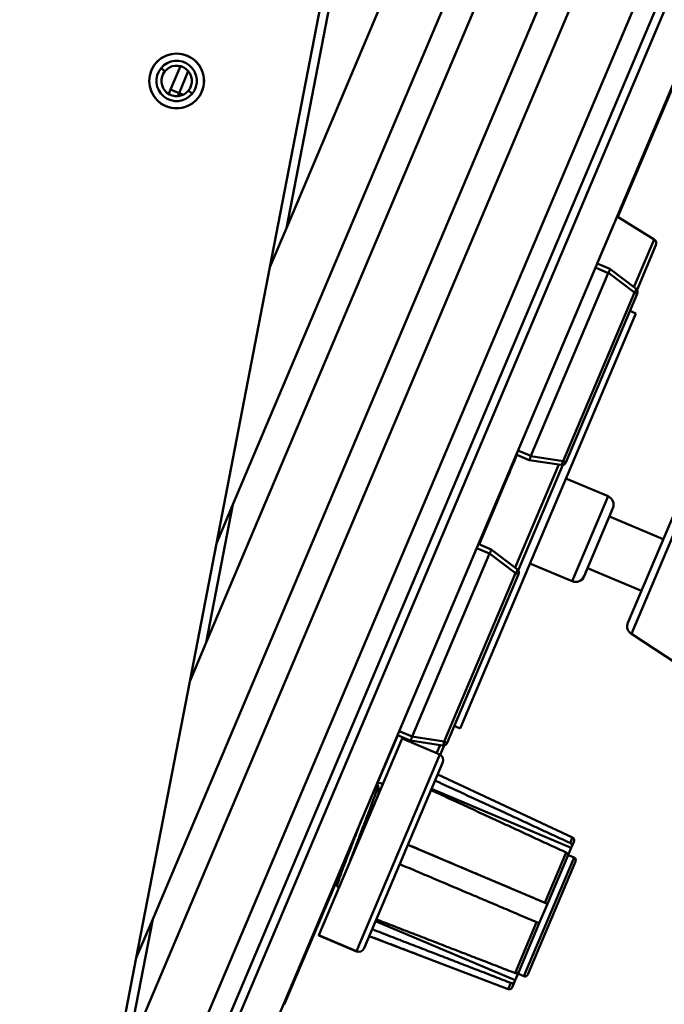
# Model space of a CAD drawing. Header units: inches. Extents: x 2.9 to 75, y -2.3 to 43.7.
# Tile 15 of 155: x 17.8 to 20, y 16.7 to 20.1. Entities that reach past the tile are written whole.
import ezdxf

# ---------------------------------------------------------------- set-up
doc = ezdxf.new("R2010")
doc.units = ezdxf.units.IN
doc.header["$MEASUREMENT"] = 0
for name, color, linetype, lineweight in [('Dimensions(ROSSANSI)', 7, 'Continuous', 25), ('Visible Edges(ROSSANSI)', 7, 'Continuous', 50), ('Visible Tangent Edges(ROSSANSI)', 7, 'Continuous', 50)]:
    doc.layers.add(name, color=color, linetype=linetype, lineweight=lineweight)
doc.styles.add('DEFAULT-ROSSANSI', font='arial.ttf')
doc.dimstyles.new('DEFAULT-ROSSANSI', dxfattribs={"dimtxt": 1, "dimasz": 0.098425, "dimexe": 0.125, "dimexo": 0.0625, "dimgap": 0.031496, "dimtad": 0, "dimtih": 1, "dimtoh": 1, "dimrnd": 1e-08, "dimzin": 0, "dimdsep": 46, "dimtxsty": 'DEFAULT-ROSSANSI', "dimcen": 0.09, "dimdle": 0.393701, "dimclrd": 7, "dimclre": 7, "dimclrt": 179, "dimadec": 0, "dimazin": 0, "dimtfac": 1, "dimtofl": 0, "dimtmove": 0, "dimatfit": 3, "dimfxl": 1, "dimtolj": 1, "dimtzin": 0, "dimlwd": 25, "dimlwe": 25, "dimarcsym": 0})

# ---------------------------------------------------------------- blocks, each defined once
blk = doc.blocks.new('*D6')
at = {"layer": 'Defpoints', "color": 0}
for p in [(20.4241, 20.8044), (17.2597, 10.0939), (23.203, 7.5773)]:
    blk.add_point(p, dxfattribs=at)
at = {"layer": 'Dimensions(ROSSANSI)', "color": 7, "lineweight": 25}
for p, q in [((20.4816, 20.78), (27.6449, 17.7468)), ((27.4914, 17.7049), (24.4043, 10.4143)), ((17.3172, 10.0695), (23.3181, 7.5285)), ((23.2413, 7.6679), (23.8348, 9.0695))]:
    blk.add_line(p, q, dxfattribs=at)
at = {"layer": 'Dimensions(ROSSANSI)', "color": 7}
for points in [[(27.4763, 17.7113), (27.5066, 17.6985), (27.5298, 17.7955)], [(23.2262, 7.6743), (23.2564, 7.6615), (23.203, 7.5773)]]:
    blk.add_solid(points, dxfattribs=at)
at = {"layer": 'Dimensions(ROSSANSI)', "color": 179, "lineweight": 25, "insert": (20.1629, 10.3828), "char_height": 1, "attachment_point": 1, "style": 'DEFAULT-ROSSANSI'}
blk.add_mtext('\\A1;11.10 [281.9]', dxfattribs=at)
blk = doc.blocks.new('*D10')
at = {"layer": 'Defpoints', "color": 0}
for p in [(19.8209, 25.724), (20.3454, 20.6186), (14.9174, 20.4942), (14.9174, 7.7999)]:
    blk.add_point(p, dxfattribs=at)
at = {"layer": 'Dimensions(ROSSANSI)', "color": 7, "lineweight": 25}
for p, q in [((14.9174, 20.5567), (14.9174, 26.5076)), ((20.3698, 20.6762), (22.212, 25.0268))]:
    blk.add_line(p, q, dxfattribs=at)
for start, end in [(81.72058, 89.69653), (67.35347, 75.29278)]:
    blk.add_arc((14.9174, 7.7999), 18.5827, start, end, dxfattribs=at)
at = {"layer": 'Dimensions(ROSSANSI)', "color": 7}
for points in [[(15.0158, 26.3659), (15.0159, 26.3987), (14.9174, 26.3826)], [(22.0789, 24.965), (22.0662, 24.9347), (22.1633, 24.9117)]]:
    blk.add_solid(points, dxfattribs=at)
at = {"layer": 'Dimensions(ROSSANSI)', "color": 179, "lineweight": 25, "insert": (17.6248, 26.5221), "char_height": 1, "attachment_point": 1, "style": 'DEFAULT-ROSSANSI'}
blk.add_mtext('\\A1;23°', dxfattribs=at)
blk = doc.blocks.new('*D12')
at = {"layer": 'Defpoints', "color": 0}
for p in [(18.9095, 20.6244), (7.7622, 12.3368), (16.9617, 10.557)]:
    blk.add_point(p, dxfattribs=at)
at = {"layer": 'Dimensions(ROSSANSI)', "color": 7, "lineweight": 25}
for p, q in [((18.8482, 20.6362), (9.5873, 22.428)), ((9.6913, 22.3076), (8.8662, 18.0429)), ((7.7809, 12.4335), (8.6061, 16.6982)), ((16.9004, 10.5688), (7.6395, 12.3606))]:
    blk.add_line(p, q, dxfattribs=at)
at = {"layer": 'Dimensions(ROSSANSI)', "color": 7}
for points in [[(9.6752, 22.3107), (9.7074, 22.3045), (9.71, 22.4042)], [(7.7648, 12.4366), (7.797, 12.4304), (7.7622, 12.3368)]]:
    blk.add_solid(points, dxfattribs=at)
at = {"layer": 'Dimensions(ROSSANSI)', "color": 179, "lineweight": 25, "insert": (4.7795, 18.0114), "char_height": 1, "attachment_point": 1, "style": 'DEFAULT-ROSSANSI'}
blk.add_mtext('\\A1;10.25 [260.5]', dxfattribs=at)

msp = doc.modelspace()

# ---------------------------------------------------------------- linework, layer by layer
at = {"layer": 'Visible Edges(ROSSANSI)'}
for p, q in [((18.6359, 19.2102), (19.016, 21.1748)), ((19.0455, 21.1691), (18.6922, 19.343)), ((19.4015, 21.0183), (18.6922, 19.343)), ((18.5094, 18.3986), (19.5857, 20.9403)), ((19.6778, 20.9013), (18.4181, 17.9264)), ((18.2354, 16.982), (19.862, 20.8233)), ((19.9541, 20.7843), (18.144, 16.5097)), ((18.2504, 16.2481), (20.1382, 20.7063)), ((18.4165, 16.4608), (20.2027, 20.6791)), ((20.2303, 20.6674), (18.4397, 16.4388)), ((20.3454, 20.6186), (18.5549, 16.3901)), ((20.0847, 19.9951), (19.8248, 19.3814)), ((20.0597, 19.9414), (19.755, 19.2218)), ((18.3303, 19.8965), (18.2967, 19.817)), ((18.2901, 19.8015), (18.2967, 19.817)), ((19.9493, 19.3041), (19.8231, 19.3825)), ((18.6922, 19.343), (18.6359, 19.2102)), ((19.8908, 19.1321), (19.9554, 19.2847)), ((19.7983, 19.2035), (19.7541, 19.2222)), ((18.6359, 19.2102), (18.4532, 18.2657)), ((19.7925, 19.1897), (19.5277, 18.5644)), ((19.7983, 19.2035), (19.7983, 19.2035)), ((19.8869, 19.1365), (19.7983, 19.2035)), ((19.6477, 18.5426), (19.8916, 19.1187)), ((19.8865, 19.0515), (19.286, 17.6334)), ((19.8865, 19.0515), (19.8667, 19.0599)), ((19.4786, 18.5689), (19.3491, 18.2632)), ((19.5219, 18.5506), (19.4776, 18.5693)), ((19.5219, 18.5506), (19.5219, 18.5506)), ((19.5219, 18.5506), (19.6316, 18.5336)), ((19.4849, 18.1735), (19.6375, 18.5339)), ((19.4103, 18.4025), (19.4415, 18.4762)), ((19.4396, 18.477), (19.4415, 18.4762)), ((19.7916, 18.4266), (19.6477, 18.4875)), ((18.5094, 18.3986), (18.4181, 17.9264)), ((18.4532, 18.2657), (18.5094, 18.3986)), ((19.4103, 18.4025), (19.351, 18.2624)), ((19.7097, 18.1531), (19.8082, 18.3856)), ((20.0265, 18.3883), (19.8597, 17.9944)), ((19.9805, 18.2798), (19.7964, 18.3577)), ((18.3618, 17.7935), (18.4532, 18.2657)), ((19.3924, 18.2449), (19.3482, 18.2636)), ((19.3924, 18.2449), (19.3924, 18.2449)), ((19.481, 18.1779), (19.3924, 18.2449)), ((19.3865, 18.2311), (19.1218, 17.6058)), ((19.6688, 18.1365), (19.5249, 18.1974)), ((19.9057, 18.103), (19.7215, 18.1809)), ((19.2418, 17.584), (19.4857, 18.1601)), ((19.8714, 17.9561), (20.0871, 17.8151)), ((18.4181, 17.9264), (18.3618, 17.7935)), ((18.3618, 17.7935), (18.1791, 16.8491)), ((19.286, 17.6334), (19.2662, 17.6418)), ((19.0727, 17.6103), (19.001, 17.4411)), ((19.1159, 17.592), (19.0717, 17.6107)), ((19.0875, 17.5984), (18.8028, 16.9262)), ((19.0875, 17.5984), (19.2164, 17.5438)), ((19.116, 17.592), (19.1159, 17.592)), ((19.116, 17.592), (19.2257, 17.575)), ((19.2179, 17.5431), (19.2316, 17.5753)), ((19.227, 17.5176), (18.958, 16.8822)), ((19.6704, 17.2609), (19.2095, 17.4761)), ((19.0054, 17.4393), (19.0001, 17.4415)), ((19.0062, 17.4482), (19.0029, 17.4404)), ((19.0222, 17.4442), (19.0042, 17.4487)), ((19.0108, 17.4174), (19.0082, 17.4186)), ((19.6657, 17.225), (19.1887, 17.427)), ((19.5846, 17.0335), (19.1076, 17.2355)), ((19.6678, 17.2301), (19.6657, 17.225)), ((19.6754, 17.2479), (19.6678, 17.2301)), ((19.654, 17.1975), (19.5846, 17.0336)), ((19.6657, 17.225), (19.654, 17.1975)), ((19.6755, 17.1919), (19.6553, 17.2005)), ((19.6808, 17.1788), (19.5171, 16.792)), ((18.8626, 17.1143), (18.6874, 16.7005)), ((18.8632, 17.1107), (18.6892, 16.6997)), ((18.8628, 17.1142), (18.8617, 17.1146)), ((18.8724, 17.0905), (18.8655, 17.0934)), ((19.5846, 17.0335), (19.5565, 16.9673)), ((19.5846, 17.0336), (19.5846, 17.0335)), ((18.2354, 16.982), (18.144, 16.5097)), ((18.1791, 16.8491), (18.2354, 16.982)), ((19.4741, 16.7727), (18.9971, 16.9747)), ((19.5565, 16.9673), (19.4863, 16.8014)), ((18.8028, 16.9262), (18.9317, 16.8716)), ((18.8028, 16.9262), (18.8028, 16.9261)), ((18.8028, 16.9261), (18.9317, 16.8715)), ((18.8028, 16.9261), (18.8028, 16.9261)), ((18.8028, 16.9261), (18.9317, 16.8715)), ((19.4508, 16.7424), (18.9755, 16.9236)), ((18.958, 16.8822), (18.9579, 16.8822)), ((18.9579, 16.8822), (18.9579, 16.8821)), ((18.0877, 16.3769), (18.1791, 16.8491)), ((19.4863, 16.8014), (19.4741, 16.7727)), ((19.504, 16.7867), (19.4837, 16.7953)), ((19.5039, 16.7867), (19.4837, 16.7953)), ((19.5039, 16.7867), (19.4837, 16.7952)), ((19.5171, 16.792), (19.517, 16.792)), ((19.5171, 16.792), (19.5171, 16.792)), ((19.472, 16.7677), (19.4636, 16.7479)), ((19.4741, 16.7727), (19.472, 16.7677)), ((18.6835, 16.6912), (18.6874, 16.7005)), ((18.6835, 16.6912), (18.6853, 16.6905)), ((18.6892, 16.6997), (18.6853, 16.6905))]:
    msp.add_line(p, q, dxfattribs=at)
msp.add_circle((18.3171, 19.8461), 0.0937, dxfattribs=at)
for centre, radius, start, end in [((18.3171, 19.8461), 0.0935, 320.5429, 140.5429), ((18.3171, 19.8461), 0.0935, 140.5429, 320.5429), ((18.3171, 19.8461), 0.069, 140.5429, 320.5429), ((18.3171, 19.8461), 0.069, 320.5429, 140.5429), ((18.3171, 19.8461), 0.0521, 320.5429, 140.5429), ((18.3171, 19.8461), 0.0521, 140.5429, 320.5429), ((19.941, 19.2908), 0.0156, 337.05, 58.1693), ((19.8778, 19.1245), 0.015, 337.05, 52.9005), ((19.6339, 18.5484), 0.015, 261.1995, 337.05), ((19.7794, 18.3978), 0.0313, 337.05, 67.05), ((19.4719, 18.1659), 0.015, 337.05, 52.9005), ((19.6809, 18.1653), 0.0313, 247.05, 337.05), ((19.8885, 17.9822), 0.0313, 157.05, 236.8278), ((19.228, 17.5898), 0.015, 261.1995, 337.05), ((19.2086, 17.5254), 0.02, 337.05, 67.05), ((19.6661, 17.2518), 0.01, 337.05, 64.9674), ((19.6716, 17.1827), 0.01, 337.05, 67.05), ((18.9395, 16.89), 0.02, 247.05, 337.05), ((18.9395, 16.8899), 0.02, 247.05, 337.05), ((18.9395, 16.8899), 0.02, 247.05, 337.05), ((19.5078, 16.7959), 0.01, 247.05, 337.05), ((19.5078, 16.7959), 0.01, 247.05, 337.05), ((19.5079, 16.7959), 0.01, 247.05, 337.05), ((19.4544, 16.7518), 0.01, 249.1326, 337.05)]:
    msp.add_arc(centre, radius, start, end, dxfattribs=at)
for centre, start_param, end_param in [((19.8394, 19.1698), 6.243987, 6.283185), ((19.5747, 18.5445), 0, 0.039198), ((19.4335, 18.2112), 6.243987, 6.283185), ((19.1687, 17.5859), 0, 0.039198)]:
    msp.add_ellipse(centre, major_axis=(-0.047, 0.0199), ratio=0.294118, start_param=start_param, end_param=end_param, dxfattribs=at)
for points, knots in [([(19.7927, 19.1902), (19.7938, 19.192), (19.7949, 19.1941), (19.796, 19.1963), (19.7964, 19.197), (19.7968, 19.1979), (19.797, 19.1984), (19.7974, 19.1994), (19.7977, 19.2001), (19.7982, 19.2015), (19.7984, 19.2023), (19.7985, 19.2031), (19.7985, 19.2034), (19.7983, 19.2035)], [-0.47517162, -0.47517162, -0.47517162, -0.47517162, -0.4593497, -0.4593497, -0.45391807, -0.45391807, -0.44954667, -0.44954667, -0.44251629, -0.44251629, -0.43082103, -0.43082103, -0.42105754, -0.42105754, -0.42105754, -0.42105754]), ([(19.4804, 18.5682), (19.4789, 18.5646), (19.4659, 18.5339), (19.4529, 18.5033), (19.4415, 18.4762)], [-1.0383256, -1.0383256, -1.0383256, -1.0383256, -1.0071683, -0.7708466, -0.7708466, -0.7708466, -0.7708466]), ([(19.5219, 18.5506), (19.522, 18.5506), (19.5223, 18.5507), (19.5228, 18.5514), (19.5232, 18.5521), (19.5239, 18.5534), (19.5242, 18.5541), (19.5246, 18.5551), (19.5248, 18.5556), (19.5252, 18.5565), (19.5254, 18.5572), (19.5262, 18.5595), (19.5269, 18.5618), (19.5275, 18.5639)], [-0.08937412, -0.08937412, -0.08937412, -0.08937412, -0.07961062, -0.07961062, -0.06791536, -0.06791536, -0.06088498, -0.06088498, -0.05651358, -0.05651358, -0.05108195, -0.05108195, -0.03526003, -0.03526003, -0.03526003, -0.03526003]), ([(19.3868, 18.2316), (19.3879, 18.2334), (19.389, 18.2355), (19.3901, 18.2377), (19.3904, 18.2384), (19.3909, 18.2393), (19.3911, 18.2398), (19.3915, 18.2408), (19.3918, 18.2415), (19.3923, 18.2429), (19.3925, 18.2437), (19.3926, 18.2445), (19.3925, 18.2448), (19.3924, 18.2449)], [-0.47517162, -0.47517162, -0.47517162, -0.47517162, -0.4593497, -0.4593497, -0.45391807, -0.45391807, -0.44954667, -0.44954667, -0.44251629, -0.44251629, -0.43082103, -0.43082103, -0.42105754, -0.42105754, -0.42105754, -0.42105754]), ([(19.116, 17.592), (19.1161, 17.592), (19.1163, 17.5921), (19.1169, 17.5928), (19.1173, 17.5935), (19.1179, 17.5948), (19.1182, 17.5955), (19.1187, 17.5965), (19.1189, 17.597), (19.1192, 17.5979), (19.1195, 17.5986), (19.1203, 17.6009), (19.121, 17.6032), (19.1216, 17.6053)], [-0.08937412, -0.08937412, -0.08937412, -0.08937412, -0.07961062, -0.07961062, -0.06791536, -0.06791536, -0.06088498, -0.06088498, -0.05651358, -0.05651358, -0.05108195, -0.05108195, -0.03526003, -0.03526003, -0.03526003, -0.03526003]), ([(19.0054, 17.4393), (19.006, 17.439), (19.0055, 17.4363), (19.0031, 17.428), (19.0017, 17.4236), (18.9963, 17.4078), (18.9911, 17.3936), (18.9782, 17.3591), (18.9706, 17.339), (18.9582, 17.3064), (18.9539, 17.2952), (18.9417, 17.2636), (18.9339, 17.2433), (18.9226, 17.2137), (18.9189, 17.204), (18.9117, 17.1852), (18.9083, 17.1762), (18.905, 17.1676)], [-1.023661, -1.023661, -1.023661, -1.023661, -0.88461, -0.88461, -0.793888, -0.793888, -0.611291, -0.611291, -0.425845, -0.425845, -0.332029, -0.332029, -0.166821, -0.166821, -0.083822, -0.083822, 0, 0, 0, 0]), ([(19.0029, 17.3985), (19.004, 17.4018), (19.0049, 17.4047), (19.007, 17.4116), (19.0084, 17.4166), (19.0082, 17.4182)], [0.86739801, 0.86739801, 0.86739801, 0.86739801, 0.89594916, 0.89594916, 0.9454252, 0.9454252, 0.9454252, 0.9454252]), ([(18.9243, 17.2562), (18.9261, 17.2608), (18.9279, 17.2654), (18.9312, 17.274), (18.9327, 17.278), (18.939, 17.2943), (18.9436, 17.3065), (18.9488, 17.3201), (18.9495, 17.3219), (18.9502, 17.3236)], [-1.5246582, -1.5246582, -1.5246582, -1.5246582, -1.486871, -1.486871, -1.4544977, -1.4544977, -1.3533595, -1.3533595, -1.3385671, -1.3385671, -1.3385671, -1.3385671]), ([(18.8655, 17.0934), (18.8653, 17.0936), (18.8652, 17.0943), (18.8657, 17.0967), (18.8659, 17.0979), (18.8671, 17.1022), (18.8684, 17.1062), (18.8708, 17.1135), (18.8718, 17.1163), (18.8748, 17.1251), (18.8772, 17.1318), (18.8828, 17.147), (18.8859, 17.1553), (18.8942, 17.1776), (18.8997, 17.1922), (18.9086, 17.2154), (18.9117, 17.2234), (18.9179, 17.2396), (18.9211, 17.2479), (18.9243, 17.2562)], [-0.7103691, -0.7103691, -0.7103691, -0.7103691, -0.6385679, -0.6385679, -0.5924565, -0.5924565, -0.5002926, -0.5002926, -0.4541182, -0.4541182, -0.3622648, -0.3622648, -0.2706429, -0.2706429, -0.135834, -0.135834, -0.0679891, -0.0679891, -0.0000681, -0.0000681, -0.0000681, -0.0000681]), ([(19.6623, 17.2419), (19.6634, 17.2414), (19.6645, 17.2407), (19.6662, 17.2391), (19.667, 17.238), (19.668, 17.2359), (19.6684, 17.2346), (19.6684, 17.2324), (19.6682, 17.2311), (19.6678, 17.2301)], [0.00090854, 0.00090854, 0.00090854, 0.00090854, 0.0093788, 0.0093788, 0.01879725, 0.01879725, 0.02826573, 0.02826573, 0.037779, 0.037779, 0.037779, 0.037779]), ([(19.654, 17.1975), (19.6544, 17.1985), (19.6547, 17.1998), (19.6546, 17.202), (19.6542, 17.2033), (19.6532, 17.2054), (19.6524, 17.2066), (19.6507, 17.2081), (19.6496, 17.2089), (19.6486, 17.2093)], [-0.037779, -0.037779, -0.037779, -0.037779, -0.02826573, -0.02826573, -0.01879725, -0.01879725, -0.0093788, -0.0093788, -0.00090854, -0.00090854, -0.00090854, -0.00090854]), ([(18.8628, 17.1145), (18.8627, 17.1151), (18.8628, 17.1161), (18.8632, 17.1179), (18.8633, 17.1183), (18.8634, 17.1187)], [-0.6112252, -0.6112252, -0.6112252, -0.6112252, -0.55530764, -0.55530764, -0.54126397, -0.54126397, -0.54126397, -0.54126397]), ([(19.5758, 17.0375), (19.5768, 17.037), (19.578, 17.0365), (19.58, 17.0357), (19.5811, 17.0352), (19.5827, 17.0345), (19.5835, 17.0341), (19.5843, 17.0337), (19.5846, 17.0336), (19.5846, 17.0336)], [0.00090854, 0.00090854, 0.00090854, 0.00090854, 0.0093788, 0.0093788, 0.01879725, 0.01879725, 0.02826573, 0.02826573, 0.037779, 0.037779, 0.037779, 0.037779]), ([(19.5565, 16.9673), (19.5565, 16.9673), (19.5563, 16.9674), (19.5554, 16.9678), (19.5547, 16.9682), (19.5531, 16.9689), (19.5519, 16.9694), (19.5499, 16.9702), (19.5488, 16.9707), (19.5477, 16.9712)], [-0.037779, -0.037779, -0.037779, -0.037779, -0.02826573, -0.02826573, -0.01879725, -0.01879725, -0.0093788, -0.0093788, -0.00090854, -0.00090854, -0.00090854, -0.00090854]), ([(19.474, 16.7972), (19.4751, 16.7968), (19.4764, 16.7965), (19.4787, 16.7964), (19.4801, 16.7966), (19.4823, 16.7973), (19.4835, 16.7979), (19.4851, 16.7994), (19.4859, 16.8004), (19.4863, 16.8014)], [0.00090854, 0.00090854, 0.00090854, 0.00090854, 0.0093788, 0.0093788, 0.01879725, 0.01879725, 0.02826573, 0.02826573, 0.037779, 0.037779, 0.037779, 0.037779]), ([(19.472, 16.7677), (19.4716, 16.7667), (19.4708, 16.7657), (19.4692, 16.7642), (19.468, 16.7635), (19.4658, 16.7628), (19.4644, 16.7626), (19.4621, 16.7628), (19.4608, 16.7631), (19.4597, 16.7635)], [-0.037779, -0.037779, -0.037779, -0.037779, -0.02826573, -0.02826573, -0.01879725, -0.01879725, -0.0093788, -0.0093788, -0.00090854, -0.00090854, -0.00090854, -0.00090854])]:
    msp.add_open_spline(points, degree=3, knots=knots, dxfattribs=at)
for points in [[(19.0056, 17.4388), (19.0065, 17.4319), (19.0074, 17.4251), (19.0082, 17.4182)], [(18.905, 17.1676), (18.905, 17.1675), (18.905, 17.1675), (18.905, 17.1674)], [(18.8653, 17.0939), (18.8645, 17.1008), (18.8636, 17.1077), (18.8628, 17.1146)], [(19.4636, 16.7479), (19.4636, 16.7479), (19.4636, 16.7479), (19.4636, 16.7479)]]:
    msp.add_open_spline(points, degree=3, dxfattribs=at)
for points, weights in [([(19.2005, 17.4551), (19.4389, 17.3451), (19.6623, 17.2419)], [1, 1.0005236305, 1.00002012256]), ([(19.6486, 17.2093), (19.4251, 17.3125), (19.1868, 17.4225)], [1.00002012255, 1.00052363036, 1]), ([(19.1077, 17.2359), (19.3493, 17.1335), (19.5758, 17.0375)], [1, 1.00052363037, 1.00002012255]), ([(19.5477, 16.9712), (19.3212, 17.0672), (19.0796, 17.1696)], [1.00002012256, 1.00052363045, 1]), ([(18.9997, 16.9807), (19.2445, 16.886), (19.474, 16.7972)], [1, 1.00052363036, 1.00002012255]), ([(19.4597, 16.7635), (19.2302, 16.8522), (18.9854, 16.9469)], [1.00002012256, 1.00052363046, 1]), ([(19.1538, 16.8556), (19.0657, 16.8892), (18.9755, 16.9236)], [1.00024618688, 1.00019250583, 1])]:
    msp.add_rational_spline(points, weights, degree=2, dxfattribs=at)
at = {"layer": 'Visible Tangent Edges(ROSSANSI)'}
for p, q in [((18.2769, 19.8792), (18.2638, 19.8899)), ((18.3255, 19.8048), (18.3571, 19.8795)), ((18.2967, 19.817), (18.3255, 19.8048)), ((18.3255, 19.8048), (18.3209, 19.7941)), ((18.3393, 19.799), (18.3255, 19.8048)), ((18.3704, 19.8022), (18.3573, 19.813)), ((19.9493, 19.3041), (19.8804, 19.1414)), ((19.7925, 19.1897), (19.7483, 19.2084)), ((19.7927, 19.1902), (19.8817, 19.1229)), ((19.8817, 19.1229), (19.6378, 18.5468)), ((19.8817, 19.1229), (19.8916, 19.1187)), ((19.5277, 18.5644), (19.4835, 18.5831)), ((19.6378, 18.5468), (19.5275, 18.5639)), ((19.6477, 18.5426), (19.6378, 18.5468)), ((19.6235, 18.5349), (19.4745, 18.1828)), ((19.7916, 18.4266), (19.6688, 18.1365)), ((20.0622, 18.4066), (19.8714, 17.9561)), ((19.4084, 18.4033), (19.4103, 18.4025)), ((19.3865, 18.2311), (19.3423, 18.2498)), ((19.3868, 18.2316), (19.4758, 18.1643)), ((19.4758, 18.1643), (19.2319, 17.5882)), ((19.4758, 18.1643), (19.4857, 18.1601)), ((19.1218, 17.6058), (19.0776, 17.6245)), ((19.2319, 17.5882), (19.1216, 17.6053)), ((19.2176, 17.5763), (19.2058, 17.5483)), ((19.2418, 17.584), (19.2319, 17.5882)), ((18.9317, 16.8716), (19.2164, 17.5438)), ((18.9243, 17.2562), (18.9221, 17.2574)), ((19.6623, 17.2419), (19.6704, 17.2609)), ((19.5758, 17.0375), (19.6486, 17.2093)), ((19.504, 16.7867), (19.6755, 17.1919)), ((19.474, 16.7972), (19.5477, 16.9712)), ((18.9317, 16.8715), (18.9317, 16.8716)), ((18.9317, 16.8715), (18.9317, 16.8715)), ((19.4508, 16.7424), (19.4597, 16.7635)), ((19.5039, 16.7867), (19.504, 16.7867)), ((19.5039, 16.7867), (19.5039, 16.7867)), ((18.6865, 16.7008), (18.6874, 16.7005)), ((18.6874, 16.7005), (18.6892, 16.6997))]:
    msp.add_line(p, q, dxfattribs=at)
for centre, major_axis, start_param, end_param in [((19.8778, 19.1245), (0.009, 0.012), 4.78142, 6.283185), ((19.6339, 18.5484), (-0.0023, -0.0148), 0, 1.501765), ((19.4719, 18.1659), (0.009, 0.012), 4.78142, 6.283185), ((19.228, 17.5898), (-0.0023, -0.0148), 0, 1.501765)]:
    msp.add_ellipse(centre, major_axis=major_axis, ratio=0.274259, start_param=start_param, end_param=end_param, dxfattribs=at)

# ---------------------------------------------------------------- dimensions: what is measured, and where the dimension line sits
at = {"layer": 'Dimensions(ROSSANSI)', "color": 7, "lineweight": 25}
dim = msp.add_angular_dim_3p(base=(19.8209, 25.724), center=(14.9174, 7.7999), p1=(20.3454, 20.6186), p2=(14.9174, 20.4942), dimstyle='DEFAULT-ROSSANSI', override={"dimadec": 0, "dimtp": 0, "dimtm": 0, "dimtdec": 0}, dxfattribs=at)
dim.commit()
dim.dimension.update_dxf_attribs({"geometry": '*D10', "text_midpoint": (18.6142, 26.0112), "dimtype": 165})
for base, p1, p2, angle, picture, middle in [((7.7622, 12.3368), (18.9095, 20.6244), (16.9617, 10.557), 79.05, '*D12', (8.7361, 17.3705)), ((23.203, 7.5773), (20.4241, 20.8044), (17.2597, 10.0939), 67.05, '*D6', (24.1196, 9.7419))]:
    dim = msp.add_linear_dim(base=base, p1=p1, p2=p2, angle=angle, dimstyle='DEFAULT-ROSSANSI', override={"dimdec": 2, "dimtp": 0, "dimtm": 0, "dimtdec": 2, "dimatfit": 1}, dxfattribs=at)
    dim.commit()
    dim.dimension.update_dxf_attribs({"geometry": picture, "text_midpoint": middle, "dimtype": 160})

doc.saveas('drawing.dxf')
